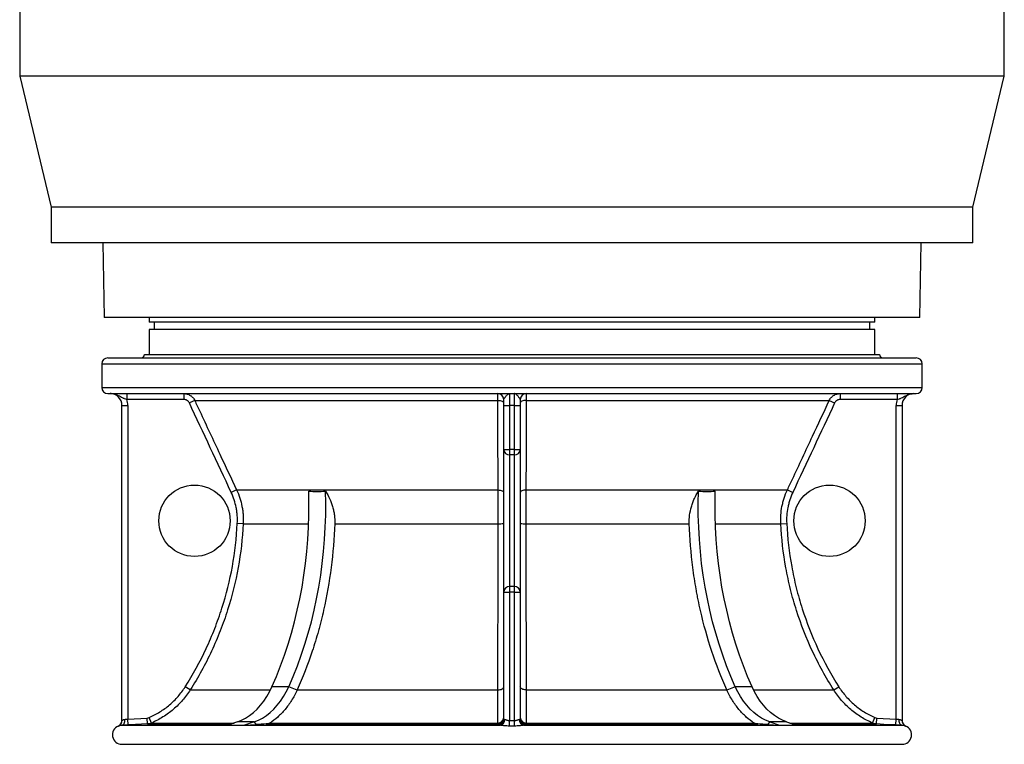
# Model space of a CAD drawing. Header units: millimetres. Extents: x 1417 to 2432, y 654 to 3299.
# Tile 1 of 5: x 1511 to 2339, y 654 to 1263. Entities that reach past the tile are written whole.
import ezdxf

# ---------------------------------------------------------------- set-up
doc = ezdxf.new("R2010")
doc.units = ezdxf.units.MM

msp = doc.modelspace()

# ---------------------------------------------------------------- linework, layer by layer
at = {"color": 7, "linetype": 'Continuous', "lineweight": 25}
for p, q in [((1510.79, 1275.46), (1510.79, 1215.46)), ((2338.79, 1215.46), (2338.79, 1275.46)), ((1510.79, 1215.46), (1537.29, 1105.46)), ((1924.79, 1215.46), (1510.79, 1215.46)), ((2338.79, 1215.46), (1924.79, 1215.46)), ((2312.29, 1105.46), (2338.79, 1215.46)), ((1537.29, 1105.46), (1537.29, 1075.46)), ((1924.79, 1105.46), (1537.29, 1105.46)), ((2312.29, 1105.46), (1924.79, 1105.46)), ((2312.29, 1075.46), (2312.29, 1105.46)), ((1924.79, 1075.46), (1537.29, 1075.46)), ((1580.62, 1075.46), (1581.72, 1012.46)), ((2312.29, 1075.46), (1924.79, 1075.46)), ((2267.86, 1012.46), (2268.96, 1075.46)), ((2267.86, 1012.46), (1581.72, 1012.46)), ((1619.79, 1012.46), (1619.79, 1008.56)), ((2229.79, 1008.56), (2229.79, 1012.46)), ((2229.79, 1008.56), (1619.79, 1008.56)), ((1619.79, 1002.56), (1619.79, 981.56)), ((2229.79, 1002.56), (1619.79, 1002.56)), ((1623.99, 1008.56), (1623.99, 1002.56)), ((2225.59, 1002.56), (2225.59, 1008.56)), ((2229.79, 981.56), (2229.79, 1002.56)), ((1584.79, 978.56), (2264.79, 978.56)), ((1615.79, 981.56), (2233.79, 981.56)), ((1579.79, 973.56), (1579.79, 953.56)), ((2269.79, 953.56), (2269.79, 973.56)), ((1584.79, 948.56), (2264.79, 948.56)), ((1600.93, 948.56), (1600.93, 943.56)), ((1648.92, 948.56), (1648.92, 943.56)), ((1922.79, 948.56), (1922.79, 938.56)), ((1926.79, 938.56), (1926.79, 948.56)), ((2200.66, 948.56), (2200.66, 943.56)), ((2248.65, 948.56), (2248.65, 943.56)), ((1596.79, 938.56), (1601.79, 938.56)), ((1596.79, 673.48), (1596.79, 938.56)), ((1648.92, 943.56), (1600.93, 943.56)), ((1601.79, 938.56), (1601.79, 674.79)), ((1657.98, 942.78), (1653.47, 940.67)), ((1657.98, 942.78), (1912.99, 942.78)), ((1917.79, 938.56), (1917.79, 943.56)), ((1917.79, 938.56), (1922.79, 938.56)), ((1917.79, 901.56), (1917.79, 938.56)), ((1926.79, 938.56), (1922.79, 938.56)), ((1922.79, 938.56), (1922.79, 901.56)), ((1926.79, 938.56), (1931.79, 938.56)), ((1926.79, 901.56), (1926.79, 938.56)), ((1931.79, 943.56), (1931.79, 938.56)), ((1931.79, 938.56), (1931.79, 901.56)), ((1936.59, 942.78), (2191.6, 942.78)), ((2191.6, 942.78), (2196.12, 940.67)), ((2248.65, 943.56), (2200.66, 943.56)), ((2247.79, 938.56), (2252.79, 938.56)), ((2247.79, 674.79), (2247.79, 938.56)), ((2252.79, 938.56), (2252.79, 673.48)), ((1917.79, 901.56), (1922.79, 901.56)), ((1917.79, 781.56), (1917.79, 901.56)), ((1926.79, 901.56), (1922.79, 901.56)), ((1922.79, 901.56), (1922.79, 896.94)), ((1926.79, 896.94), (1922.79, 896.94)), ((1922.79, 896.94), (1922.79, 786.17)), ((1926.79, 901.56), (1931.79, 901.56)), ((1926.79, 896.94), (1926.79, 901.56)), ((1926.79, 786.17), (1926.79, 896.94)), ((1931.79, 901.56), (1931.79, 781.56)), ((1693.21, 867.46), (1688.7, 865.35)), ((1693.21, 867.46), (1913.02, 867.46)), ((1936.56, 867.46), (2156.37, 867.46)), ((2156.37, 867.46), (2160.89, 865.35)), ((1698.77, 839.09), (1693.8, 839.34)), ((1698.77, 839.09), (1753.77, 839.09)), ((1775.73, 839.09), (1913.05, 839.09)), ((1936.53, 839.09), (2073.85, 839.09)), ((2095.82, 839.09), (2150.81, 839.09)), ((2150.81, 839.09), (2155.79, 839.34)), ((1917.79, 781.56), (1922.79, 781.56)), ((1917.79, 674.81), (1917.79, 781.56)), ((1922.79, 786.17), (1922.79, 781.56)), ((1926.79, 786.17), (1922.79, 786.17)), ((1926.79, 781.56), (1922.79, 781.56)), ((1922.79, 781.56), (1922.79, 673.54)), ((1926.79, 781.56), (1926.79, 786.17)), ((1926.79, 673.54), (1926.79, 781.56)), ((1926.79, 781.56), (1931.79, 781.56)), ((1931.79, 781.56), (1931.79, 674.81)), ((1654.2, 699.27), (1649.99, 701.95)), ((1737.03, 701.95), (1722.89, 701.95)), ((1744.03, 699.08), (1737.03, 701.95)), ((1744.12, 699.27), (1912.98, 699.27)), ((1936.61, 699.27), (2105.46, 699.27)), ((2112.55, 701.95), (2105.55, 699.08)), ((2126.69, 701.95), (2112.55, 701.95)), ((2195.39, 699.27), (2199.6, 701.95)), ((1601.79, 674.79), (1617.92, 675.63)), ((1602.05, 669.79), (1601.79, 674.79)), ((1618.18, 670.64), (1617.92, 675.63)), ((1621.65, 671.46), (1619.65, 676.04)), ((1693.85, 672.38), (1685.76, 669.54)), ((1708, 672.38), (1693.85, 672.38)), ((1708, 672.38), (1699.9, 669.54)), ((1710, 670.16), (1708, 672.38)), ((1720.96, 671.46), (1912.87, 671.46)), ((1922.8, 668.92), (1922.79, 673.54)), ((1926.78, 668.92), (1926.79, 673.54)), ((1936.71, 671.46), (2128.63, 671.46)), ((2141.59, 672.38), (2139.59, 670.16)), ((2155.73, 672.38), (2141.59, 672.38)), ((2141.59, 672.38), (2149.68, 669.54)), ((2155.73, 672.38), (2163.82, 669.54)), ((2227.94, 671.46), (2229.93, 676.04)), ((2231.41, 670.64), (2231.67, 675.63)), ((2231.67, 675.63), (2247.79, 674.79)), ((2247.53, 669.79), (2247.79, 674.79)), ((1596.9, 669.53), (1914.46, 669.53)), ((1699.9, 669.54), (1710, 670.16)), ((1718.07, 670.64), (1912.8, 670.64)), ((1935.12, 669.53), (2252.69, 669.53)), ((1936.78, 670.64), (2131.51, 670.64)), ((2139.59, 670.16), (2149.68, 669.54)), ((1596.79, 653.54), (2252.79, 653.54))]:
    msp.add_line(p, q, dxfattribs=at)
at = {"color": 1, "linetype": 'Continuous', "lineweight": 25}
for p, q in [((1579.79, 973.56), (2269.79, 973.56)), ((1579.79, 953.56), (2269.79, 953.56)), ((1654.2, 699.27), (1721.62, 699.27)), ((2127.96, 699.27), (2195.39, 699.27)), ((1621.65, 671.46), (1691.23, 671.46)), ((2158.36, 671.46), (2227.94, 671.46)), ((1618.18, 670.64), (1688.89, 670.64)), ((2160.69, 670.64), (2231.41, 670.64)), ((2255.87, 668.92), (2255.81, 668.88))]:
    msp.add_line(p, q, dxfattribs=at)
at = {"color": 7, "linetype": 'Continuous', "lineweight": 25, "flags": 128}
for points in [[(1912.99, 942.78), (1913.94, 942.73), (1914.84, 942.6), (1915.67, 942.4), (1916.4, 942.13), (1916.99, 941.82), (1917.43, 941.46), (1917.7, 941.07), (1917.79, 940.67)], [(1913.02, 867.46), (1913.02, 876.52), (1913, 912.77), (1912.99, 942.78)], [(1936.59, 942.78), (1935.65, 942.73), (1934.74, 942.6), (1933.91, 942.4), (1933.19, 942.13), (1932.59, 941.82), (1932.15, 941.46), (1931.88, 941.07), (1931.79, 940.67)], [(1936.59, 942.78), (1936.59, 933.72), (1936.58, 897.48), (1936.56, 867.46)], [(1722.89, 701.95), (1726.64, 710.64), (1730.16, 719.52), (1733.45, 728.57), (1736.51, 737.78), (1739.34, 747.14), (1741.93, 756.64), (1744.27, 766.26), (1746.37, 776), (1748.21, 785.84), (1749.81, 795.76), (1751.15, 805.76), (1752.24, 815.82), (1753.07, 825.93), (1753.64, 836.08), (1753.96, 846.25), (1754.02, 856.43), (1753.81, 866.6)], [(1737.03, 701.95), (1740.78, 710.64), (1744.3, 719.52), (1747.59, 728.57), (1750.66, 737.78), (1753.48, 747.14), (1756.07, 756.64), (1758.41, 766.26), (1760.51, 776), (1762.36, 785.84), (1763.95, 795.76), (1765.29, 805.76), (1766.38, 815.82), (1767.21, 825.93), (1767.79, 836.08), (1768.1, 846.25), (1768.16, 856.43), (1767.96, 866.6)], [(1913.02, 867.46), (1913.96, 867.4), (1914.86, 867.27), (1915.69, 867.07), (1916.41, 866.81), (1917, 866.49), (1917.43, 866.14), (1917.7, 865.75), (1917.79, 865.35)], [(1936.56, 867.46), (1935.62, 867.4), (1934.72, 867.27), (1933.9, 867.07), (1933.18, 866.81), (1932.59, 866.49), (1932.15, 866.14), (1931.88, 865.75), (1931.79, 865.35)], [(2112.55, 701.95), (2108.81, 710.64), (2105.28, 719.52), (2101.99, 728.57), (2098.93, 737.78), (2096.1, 747.14), (2093.52, 756.64), (2091.17, 766.26), (2089.08, 776), (2087.23, 785.84), (2085.63, 795.76), (2084.29, 805.76), (2083.2, 815.82), (2082.37, 825.93), (2081.8, 836.08), (2081.48, 846.25), (2081.43, 856.43), (2081.63, 866.6)], [(2126.69, 701.95), (2122.95, 710.64), (2119.43, 719.52), (2116.13, 728.57), (2113.07, 737.78), (2110.25, 747.14), (2107.66, 756.64), (2105.32, 766.26), (2103.22, 776), (2101.37, 785.84), (2099.78, 795.76), (2098.43, 805.76), (2097.35, 815.82), (2096.51, 825.93), (2095.94, 836.08), (2095.63, 846.25), (2095.57, 856.43), (2095.77, 866.6)], [(1693.85, 672.38), (1697.38, 673.81), (1700.81, 675.63), (1704.14, 677.81), (1707.34, 680.34), (1710.39, 683.2), (1713.28, 686.39), (1715.99, 689.88), (1718.51, 693.65), (1720.81, 697.68), (1722.89, 701.95)], [(1708, 672.38), (1711.52, 673.81), (1714.95, 675.63), (1718.28, 677.81), (1721.48, 680.34), (1724.53, 683.2), (1727.42, 686.39), (1730.13, 689.88), (1732.65, 693.65), (1734.95, 697.68), (1737.03, 701.95)], [(1912.98, 699.27), (1913.93, 699.34), (1914.83, 699.51), (1915.67, 699.76), (1916.39, 700.09), (1916.99, 700.49), (1917.43, 700.95), (1917.7, 701.44), (1917.79, 701.95)], [(1936.61, 699.27), (1935.66, 699.34), (1934.75, 699.51), (1933.92, 699.76), (1933.19, 700.09), (1932.6, 700.49), (1932.16, 700.95), (1931.88, 701.44), (1931.79, 701.95)], [(2141.59, 672.38), (2138.07, 673.81), (2134.63, 675.63), (2131.31, 677.81), (2128.11, 680.34), (2125.05, 683.2), (2122.16, 686.39), (2119.45, 689.88), (2116.94, 693.65), (2114.63, 697.68), (2112.55, 701.95)], [(2155.73, 672.38), (2152.21, 673.81), (2148.77, 675.63), (2145.45, 677.81), (2142.25, 680.34), (2139.19, 683.2), (2136.3, 686.39), (2133.59, 689.88), (2131.08, 693.65), (2128.78, 697.68), (2126.69, 701.95)], [(1596.9, 669.53), (1597.39, 669.65), (1597.85, 669.95), (1598.26, 670.42), (1598.62, 671.04), (1598.9, 671.79), (1599.1, 672.64), (1599.2, 673.57), (1599.21, 674.52)], [(2252.69, 669.53), (2252.2, 669.65), (2251.74, 669.95), (2251.32, 670.42), (2250.97, 671.04), (2250.69, 671.79), (2250.49, 672.64), (2250.38, 673.57), (2250.37, 674.52)], [(1618.18, 670.64), (1608.19, 670.11), (1602.05, 669.79)], [(1912.8, 669.81), (1912.8, 670.34), (1912.8, 670.64)], [(1936.78, 670.64), (1936.78, 670.11), (1936.78, 669.81)], [(2247.53, 669.79), (2237.55, 670.32), (2231.41, 670.64)]]:
    msp.add_lwpolyline(points, dxfattribs=at)
at = {"color": 7, "linetype": 'Continuous', "lineweight": 25}
for centre in [(1657.79, 841.56), (2191.79, 841.56)]:
    msp.add_circle(centre, 30, dxfattribs=at)
for centre, radius, start, end in [((1584.79, 973.56), 5, 90, 180), ((1612.79, 981.56), 3, 270, 0), ((2236.79, 981.56), 3, 180, 270), ((2264.79, 973.56), 5, 360, 90), ((1584.79, 953.56), 5, 180, 270), ((2264.79, 953.56), 5, 270, 0), ((1586.79, 938.56), 10, 0, 90), ((1912.79, 943.56), 5, 0, 90), ((1936.79, 943.56), 5, 90, 180), ((2262.79, 938.56), 10, 90, 180), ((1586.79, 938.56), 15, 0, 19.47122), ((2262.79, 938.56), 15, 160.52878, 180), ((1922.61, 901.76), 4.82, 182.38228, 272.19894), ((1926.98, 901.76), 4.82, 267.80106, 357.61772), ((1914.19, 862.42), 23.36, 267.1977, 278.86594), ((1935.39, 862.42), 23.36, 261.13406, 272.8023), ((1922.61, 781.36), 4.82, 87.80106, 177.61772), ((1926.98, 781.36), 4.82, 2.38228, 92.19894), ((1591.79, 673.54), 5, 292.67691, 359.99332), ((1591.79, 673.48), 5, 338.853, 359.99994), ((1912.8, 675.63), 5, 270.0777, 359.96085), ((1912.8, 674.81), 5, 270.07202, 359.96084), ((1913, 676.25), 4.8, 268.46979, 357.46004), ((1913.83, 674.29), 4.8, 277.59311, 2.78493), ((1935.76, 674.29), 4.8, 177.21507, 262.40689), ((1936.59, 676.25), 4.8, 182.53996, 271.53021), ((1936.79, 675.63), 5, 180.03915, 269.9223), ((1936.79, 674.81), 5, 180.03916, 269.92798), ((2257.79, 673.54), 5, 180.00667, 247.37162), ((2257.79, 673.48), 5, 180.00119, 246.67585), ((1596.79, 661.54), 8, 112.62419, 270), ((2252.79, 661.54), 8, 270, 67.40724)]:
    msp.add_arc(centre, radius, start, end, dxfattribs=at)
at = {"color": 1, "linetype": 'Continuous', "lineweight": 25}
msp.add_arc((1591.79, 673.48), 5, 293.32484, 338.85241, dxfattribs=at)
at = {"color": 7, "linetype": 'Continuous', "lineweight": 25}
for points, knots in [([(1600.93, 943.56), (1600.29, 943.74), (1599.67, 943.95), (1598.76, 944.3), (1598.46, 944.42), (1597.88, 944.68), (1597.59, 944.82), (1596.74, 945.23), (1596.19, 945.52), (1595.1, 946.1), (1594.55, 946.39), (1593.44, 946.94), (1592.88, 947.2), (1591.72, 947.66), (1591.13, 947.87), (1589.92, 948.2), (1589.3, 948.33), (1588.37, 948.47), (1588.05, 948.5), (1587.58, 948.53), (1587.42, 948.54), (1587.11, 948.55), (1586.95, 948.56), (1586.79, 948.56)], [0, 0, 0, 0, 0.125, 0.125, 0.1875, 0.1875, 0.25, 0.25, 0.375, 0.375, 0.5, 0.5, 0.625, 0.625, 0.75, 0.75, 0.875, 0.875, 0.9375, 0.9375, 0.96875, 0.96875, 1, 1, 1, 1]), ([(1648.92, 948.56), (1649.88, 948.56), (1650.81, 948.42), (1652.17, 948.03), (1652.62, 947.86), (1653.48, 947.47), (1653.89, 947.25), (1654.49, 946.87), (1654.68, 946.73), (1655.06, 946.45), (1655.25, 946.3), (1655.79, 945.84), (1656.12, 945.51), (1656.74, 944.8), (1657.03, 944.43), (1657.55, 943.63), (1657.78, 943.21), (1657.98, 942.78)], [0, 0, 0, 0, 0.25, 0.25, 0.375, 0.375, 0.5, 0.5, 0.5625, 0.5625, 0.625, 0.625, 0.75, 0.75, 0.875, 0.875, 1, 1, 1, 1]), ([(1912.99, 942.78), (1912.98, 943.65), (1912.97, 944.43), (1912.95, 945.5), (1912.94, 945.84), (1912.93, 946.45), (1912.92, 946.73), (1912.91, 947.11), (1912.9, 947.23), (1912.89, 947.46), (1912.89, 947.57), (1912.87, 947.86), (1912.86, 948.02), (1912.84, 948.29), (1912.83, 948.39), (1912.81, 948.52), (1912.8, 948.56), (1912.79, 948.56)], [0, 0, 0, 0, 0.25, 0.25, 0.375, 0.375, 0.5, 0.5, 0.5625, 0.5625, 0.625, 0.625, 0.75, 0.75, 0.875, 0.875, 1, 1, 1, 1]), ([(1917.79, 943.56), (1917.79, 943.74), (1917.88, 943.95), (1918.09, 944.3), (1918.18, 944.42), (1918.37, 944.68), (1918.47, 944.82), (1918.8, 945.23), (1919.03, 945.52), (1919.52, 946.1), (1919.77, 946.39), (1920.26, 946.94), (1920.5, 947.2), (1920.97, 947.66), (1921.21, 947.87), (1921.67, 948.2), (1921.9, 948.33), (1922.23, 948.47), (1922.35, 948.5), (1922.51, 948.53), (1922.57, 948.54), (1922.68, 948.55), (1922.74, 948.56), (1922.79, 948.56)], [0, 0, 0, 0, 0.125, 0.125, 0.1875, 0.1875, 0.25, 0.25, 0.375, 0.375, 0.5, 0.5, 0.625, 0.625, 0.75, 0.75, 0.875, 0.875, 0.9375, 0.9375, 0.96875, 0.96875, 1, 1, 1, 1]), ([(1931.79, 943.56), (1931.79, 943.74), (1931.7, 943.95), (1931.49, 944.3), (1931.41, 944.42), (1931.22, 944.68), (1931.12, 944.82), (1930.79, 945.23), (1930.55, 945.52), (1930.06, 946.1), (1929.82, 946.39), (1929.33, 946.94), (1929.09, 947.2), (1928.61, 947.66), (1928.38, 947.87), (1927.92, 948.2), (1927.69, 948.33), (1927.35, 948.47), (1927.24, 948.5), (1927.07, 948.53), (1927.02, 948.54), (1926.9, 948.55), (1926.85, 948.56), (1926.79, 948.56)], [0, 0, 0, 0, 0.125, 0.125, 0.1875, 0.1875, 0.25, 0.25, 0.375, 0.375, 0.5, 0.5, 0.625, 0.625, 0.75, 0.75, 0.875, 0.875, 0.9375, 0.9375, 0.96875, 0.96875, 1, 1, 1, 1]), ([(1936.79, 948.56), (1936.77, 948.56), (1936.75, 948.42), (1936.72, 948.03), (1936.71, 947.86), (1936.69, 947.47), (1936.68, 947.25), (1936.67, 946.87), (1936.67, 946.73), (1936.66, 946.45), (1936.65, 946.3), (1936.64, 945.84), (1936.63, 945.51), (1936.62, 944.8), (1936.61, 944.43), (1936.6, 943.63), (1936.6, 943.21), (1936.59, 942.78)], [0, 0, 0, 0, 0.25, 0.25, 0.375, 0.375, 0.5, 0.5, 0.5625, 0.5625, 0.625, 0.625, 0.75, 0.75, 0.875, 0.875, 1, 1, 1, 1]), ([(2191.6, 942.78), (2192, 943.65), (2192.52, 944.43), (2193.45, 945.5), (2193.79, 945.84), (2194.51, 946.45), (2194.89, 946.73), (2195.48, 947.11), (2195.69, 947.23), (2196.1, 947.46), (2196.32, 947.57), (2196.97, 947.86), (2197.41, 948.02), (2198.31, 948.29), (2198.77, 948.39), (2199.71, 948.52), (2200.19, 948.56), (2200.66, 948.56)], [0, 0, 0, 0, 0.25, 0.25, 0.375, 0.375, 0.5, 0.5, 0.5625, 0.5625, 0.625, 0.625, 0.75, 0.75, 0.875, 0.875, 1, 1, 1, 1]), ([(2248.65, 943.56), (2249.29, 943.74), (2249.92, 943.95), (2250.83, 944.3), (2251.12, 944.42), (2251.71, 944.68), (2251.99, 944.82), (2252.84, 945.23), (2253.39, 945.52), (2254.49, 946.1), (2255.04, 946.39), (2256.15, 946.94), (2256.71, 947.2), (2257.86, 947.66), (2258.46, 947.87), (2259.67, 948.2), (2260.28, 948.33), (2261.22, 948.47), (2261.53, 948.5), (2262, 948.53), (2262.16, 948.54), (2262.48, 948.55), (2262.64, 948.56), (2262.79, 948.56)], [0, 0, 0, 0, 0.125, 0.125, 0.1875, 0.1875, 0.25, 0.25, 0.375, 0.375, 0.5, 0.5, 0.625, 0.625, 0.75, 0.75, 0.875, 0.875, 0.9375, 0.9375, 0.96875, 0.96875, 1, 1, 1, 1]), ([(1653.47, 940.67), (1653.26, 941.1), (1653, 941.5), (1652.53, 942.03), (1652.36, 942.2), (1652, 942.51), (1651.81, 942.65), (1651.41, 942.9), (1651.2, 943.01), (1650.77, 943.21), (1650.55, 943.29), (1649.87, 943.49), (1649.4, 943.56), (1648.92, 943.56)], [0, 0, 0, 0, 0.25, 0.25, 0.375, 0.375, 0.5, 0.5, 0.625, 0.625, 0.75, 0.75, 1, 1, 1, 1]), ([(1657.98, 942.78), (1659.4, 939.76), (1660.81, 936.74), (1662.22, 933.72), (1667.87, 921.65), (1673.52, 909.57), (1679.16, 897.49), (1683.85, 887.48), (1688.53, 877.47), (1693.21, 867.46)], [0, 0, 0, 0, 0.01, 0.01, 0.01, 0.05, 0.05, 0.05, 0.08315202, 0.08315202, 0.08315202, 0.08315202]), ([(2156.37, 867.46), (2157.79, 870.48), (2159.2, 873.5), (2160.61, 876.52), (2166.26, 888.6), (2171.91, 900.67), (2177.56, 912.75), (2182.24, 922.76), (2186.92, 932.77), (2191.6, 942.78)], [0, 0, 0, 0, 0.01, 0.01, 0.01, 0.05, 0.05, 0.05, 0.08315202, 0.08315202, 0.08315202, 0.08315202]), ([(2200.66, 943.56), (2200.19, 943.56), (2199.71, 943.49), (2199.03, 943.29), (2198.81, 943.21), (2198.38, 943.01), (2198.17, 942.9), (2197.77, 942.65), (2197.58, 942.51), (2197.22, 942.2), (2197.05, 942.03), (2196.58, 941.5), (2196.32, 941.1), (2196.12, 940.67)], [0, 0, 0, 0, 0.25, 0.25, 0.375, 0.375, 0.5, 0.5, 0.625, 0.625, 0.75, 0.75, 1, 1, 1, 1]), ([(1693.8, 839.34), (1693.91, 841.59), (1693.89, 843.83), (1693.65, 847.18), (1693.53, 848.3), (1693.23, 850.52), (1693.05, 851.61), (1692.4, 854.88), (1691.85, 857.03), (1690.47, 861.24), (1689.65, 863.31), (1688.7, 865.35)], [0, 0, 0, 0, 0.25, 0.25, 0.375, 0.375, 0.5, 0.5, 0.75, 0.75, 1, 1, 1, 1]), ([(1693.21, 867.46), (1694.25, 865.24), (1695.14, 862.98), (1696.64, 858.38), (1697.25, 856.04), (1697.96, 852.48), (1698.16, 851.28), (1698.48, 848.86), (1698.61, 847.64), (1698.87, 843.98), (1698.9, 841.54), (1698.77, 839.09)], [0, 0, 0, 0, 0.25, 0.25, 0.5, 0.5, 0.625, 0.625, 0.75, 0.75, 1, 1, 1, 1]), ([(1767.96, 866.6), (1769.24, 864.54), (1770.39, 862.42), (1772.39, 858.04), (1773.24, 855.78), (1774.09, 852.86), (1774.25, 852.27), (1774.54, 851.09), (1774.68, 850.5), (1775.05, 848.72), (1775.25, 847.53), (1775.71, 843.94), (1775.82, 841.53), (1775.73, 839.09)], [0, 0, 0, 0, 0.25, 0.25, 0.5, 0.5, 0.5625, 0.5625, 0.625, 0.625, 0.75, 0.75, 1, 1, 1, 1]), ([(1913.05, 839.09), (1913.05, 841.54), (1913.05, 843.97), (1913.05, 848.79), (1913.05, 851.19), (1913.04, 854.75), (1913.04, 855.94), (1913.04, 858.3), (1913.04, 859.48), (1913.03, 862.97), (1913.03, 865.24), (1913.02, 867.46)], [0, 0, 0, 0, 0.25, 0.25, 0.5, 0.5, 0.625, 0.625, 0.75, 0.75, 1, 1, 1, 1]), ([(1936.56, 867.46), (1936.56, 865.24), (1936.55, 862.98), (1936.55, 858.38), (1936.54, 856.04), (1936.54, 852.48), (1936.54, 851.28), (1936.54, 848.86), (1936.54, 847.64), (1936.53, 843.98), (1936.53, 841.54), (1936.53, 839.09)], [0, 0, 0, 0, 0.25, 0.25, 0.5, 0.5, 0.625, 0.625, 0.75, 0.75, 1, 1, 1, 1]), ([(2073.85, 839.09), (2073.76, 841.53), (2073.88, 843.94), (2074.48, 848.7), (2074.98, 851.06), (2075.99, 854.55), (2076.37, 855.71), (2077.22, 857.99), (2077.68, 859.11), (2079.19, 862.41), (2080.34, 864.54), (2081.63, 866.6)], [0, 0, 0, 0, 0.25, 0.25, 0.5, 0.5, 0.625, 0.625, 0.75, 0.75, 1, 1, 1, 1]), ([(2150.81, 839.09), (2150.69, 841.54), (2150.71, 843.97), (2151.06, 848.79), (2151.38, 851.19), (2152.07, 854.76), (2152.34, 855.94), (2152.96, 858.3), (2153.3, 859.48), (2154.44, 862.97), (2155.33, 865.24), (2156.37, 867.46)], [0, 0, 0, 0, 0.25, 0.25, 0.5, 0.5, 0.625, 0.625, 0.75, 0.75, 1, 1, 1, 1]), ([(2160.89, 865.35), (2159.94, 863.31), (2159.11, 861.23), (2158.07, 858.03), (2157.75, 856.95), (2157.19, 854.79), (2156.95, 853.7), (2156.31, 850.43), (2156.01, 848.24), (2155.7, 843.81), (2155.67, 841.59), (2155.79, 839.34)], [0, 0, 0, 0, 0.25, 0.25, 0.375, 0.375, 0.5, 0.5, 0.75, 0.75, 1, 1, 1, 1]), ([(1649.99, 701.95), (1656.56, 712.28), (1662.42, 722.97), (1668.88, 736.79), (1670.12, 739.57), (1672.53, 745.19), (1673.69, 748.02), (1677.02, 756.55), (1679.05, 762.28), (1684.56, 779.6), (1687.47, 791.31), (1691.78, 815.07), (1693.18, 827.12), (1693.8, 839.34)], [0, 0, 0, 0, 0.25, 0.25, 0.3125, 0.3125, 0.375, 0.375, 0.5, 0.5, 0.75, 0.75, 1, 1, 1, 1]), ([(1698.77, 839.09), (1698.15, 826.66), (1696.72, 814.4), (1692.34, 790.23), (1689.38, 778.32), (1683.78, 760.7), (1681.72, 754.87), (1678.33, 746.2), (1677.15, 743.31), (1674.7, 737.59), (1673.43, 734.75), (1666.85, 720.67), (1660.88, 709.78), (1654.2, 699.27)], [0, 0, 0, 0, 0.25, 0.25, 0.5, 0.5, 0.625, 0.625, 0.6875, 0.6875, 0.75, 0.75, 1, 1, 1, 1]), ([(1775.73, 839.09), (1775.29, 826.67), (1774.28, 814.4), (1771.16, 790.19), (1769.05, 778.24), (1765.73, 763.5), (1765.03, 760.57), (1763.92, 756.17), (1763.55, 754.71), (1762.78, 751.8), (1762.38, 750.35), (1760.38, 743.12), (1758.65, 737.43), (1753.07, 720.63), (1748.85, 709.77), (1744.12, 699.27)], [0, 0, 0, 0, 0.25, 0.25, 0.5, 0.5, 0.5625, 0.5625, 0.59375, 0.59375, 0.625, 0.625, 0.75, 0.75, 1, 1, 1, 1]), ([(1912.98, 699.27), (1912.99, 709.77), (1912.99, 720.6), (1913.01, 742.85), (1913.02, 754.29), (1913.03, 771.91), (1913.03, 777.87), (1913.04, 789.93), (1913.04, 796.02), (1913.05, 814.35), (1913.05, 826.67), (1913.05, 839.09)], [0, 0, 0, 0, 0.25, 0.25, 0.5, 0.5, 0.625, 0.625, 0.75, 0.75, 1, 1, 1, 1]), ([(1936.53, 839.09), (1936.54, 826.66), (1936.54, 814.4), (1936.55, 790.24), (1936.55, 778.32), (1936.56, 760.71), (1936.57, 754.88), (1936.57, 746.21), (1936.57, 743.32), (1936.58, 737.6), (1936.58, 734.76), (1936.59, 720.67), (1936.6, 709.78), (1936.61, 699.27)], [0, 0, 0, 0, 0.25, 0.25, 0.5, 0.5, 0.625, 0.625, 0.6875, 0.6875, 0.75, 0.75, 1, 1, 1, 1]), ([(2105.46, 699.27), (2100.73, 709.77), (2096.52, 720.6), (2089.13, 742.89), (2085.94, 754.35), (2082.6, 769.09), (2081.96, 772.05), (2081.06, 776.54), (2080.76, 778.04), (2080.2, 781.04), (2079.92, 782.54), (2078.59, 790.07), (2077.66, 796.12), (2075.31, 814.37), (2074.3, 826.67), (2073.85, 839.09)], [0, 0, 0, 0, 0.25, 0.25, 0.5, 0.5, 0.5625, 0.5625, 0.59375, 0.59375, 0.625, 0.625, 0.75, 0.75, 1, 1, 1, 1]), ([(2195.39, 699.27), (2188.71, 709.77), (2182.78, 720.59), (2172.36, 742.85), (2167.87, 754.28), (2162.23, 771.91), (2160.54, 777.86), (2157.52, 789.93), (2156.2, 796.01), (2152.87, 814.34), (2151.44, 826.66), (2150.81, 839.09)], [0, 0, 0, 0, 0.25, 0.25, 0.5, 0.5, 0.625, 0.625, 0.75, 0.75, 1, 1, 1, 1]), ([(2155.79, 839.34), (2156.4, 827.12), (2157.81, 815.02), (2161.08, 797.05), (2162.37, 791.08), (2165.33, 779.22), (2167, 773.36), (2172.54, 756.03), (2176.96, 744.79), (2187.2, 722.91), (2193.03, 712.27), (2199.6, 701.95)], [0, 0, 0, 0, 0.25, 0.25, 0.375, 0.375, 0.5, 0.5, 0.75, 0.75, 1, 1, 1, 1]), ([(1619.65, 676.04), (1622.77, 677.4), (1625.76, 678.97), (1630.05, 681.65), (1631.45, 682.6), (1634.18, 684.6), (1635.52, 685.66), (1639.37, 688.96), (1641.75, 691.32), (1646.15, 696.39), (1648.16, 699.08), (1649.99, 701.95)], [0, 0, 0, 0, 0.25, 0.25, 0.375, 0.375, 0.5, 0.5, 0.75, 0.75, 1, 1, 1, 1]), ([(1654.2, 699.27), (1652.24, 696.2), (1650.08, 693.31), (1645.38, 687.88), (1642.83, 685.35), (1638.7, 681.81), (1637.27, 680.68), (1634.34, 678.52), (1632.84, 677.5), (1629.76, 675.57), (1628.18, 674.66), (1624.96, 672.97), (1623.32, 672.18), (1621.65, 671.46)], [0, 0, 0, 0, 0.25, 0.25, 0.5, 0.5, 0.625, 0.625, 0.75, 0.75, 0.875, 0.875, 1, 1, 1, 1]), ([(1744.03, 699.08), (1742.64, 696.02), (1741.1, 693.15), (1737.74, 687.74), (1735.92, 685.21), (1731.99, 680.5), (1729.92, 678.38), (1725.59, 674.58), (1723.32, 672.9), (1720.96, 671.46)], [0, 0, 0, 0, 0.25, 0.25, 0.5, 0.5, 0.75, 0.75, 1, 1, 1, 1]), ([(1912.87, 671.46), (1912.88, 672.91), (1912.89, 674.59), (1912.91, 678.4), (1912.92, 680.52), (1912.93, 684.04), (1912.94, 685.28), (1912.95, 687.84), (1912.95, 689.16), (1912.96, 691.91), (1912.96, 693.33), (1912.97, 696.24), (1912.97, 697.74), (1912.98, 699.27)], [0, 0, 0, 0, 0.25, 0.25, 0.5, 0.5, 0.625, 0.625, 0.75, 0.75, 0.875, 0.875, 1, 1, 1, 1]), ([(1936.61, 699.27), (1936.62, 696.2), (1936.62, 693.31), (1936.64, 687.89), (1936.65, 685.35), (1936.66, 681.82), (1936.67, 680.68), (1936.68, 678.53), (1936.68, 677.5), (1936.69, 675.57), (1936.69, 674.66), (1936.7, 672.97), (1936.71, 672.18), (1936.71, 671.46)], [0, 0, 0, 0, 0.25, 0.25, 0.5, 0.5, 0.625, 0.625, 0.75, 0.75, 0.875, 0.875, 1, 1, 1, 1]), ([(2128.63, 671.46), (2126.26, 672.9), (2124, 674.58), (2119.67, 678.38), (2117.6, 680.5), (2113.67, 685.21), (2111.84, 687.74), (2108.48, 693.15), (2106.95, 696.02), (2105.55, 699.08)], [0, 0, 0, 0, 0.25, 0.25, 0.5, 0.5, 0.75, 0.75, 1, 1, 1, 1]), ([(2227.94, 671.46), (2224.6, 672.91), (2221.41, 674.59), (2215.31, 678.4), (2212.41, 680.52), (2208.28, 684.04), (2206.93, 685.28), (2204.35, 687.83), (2203.1, 689.16), (2200.72, 691.9), (2199.57, 693.32), (2197.4, 696.24), (2196.37, 697.74), (2195.39, 699.27)], [0, 0, 0, 0, 0.25, 0.25, 0.5, 0.5, 0.625, 0.625, 0.75, 0.75, 0.875, 0.875, 1, 1, 1, 1]), ([(2199.6, 701.95), (2201.42, 699.08), (2203.45, 696.38), (2206.76, 692.56), (2207.92, 691.33), (2210.33, 688.94), (2211.58, 687.79), (2215.44, 684.5), (2218.15, 682.52), (2223.83, 678.97), (2226.81, 677.4), (2229.93, 676.04)], [0, 0, 0, 0, 0.25, 0.25, 0.375, 0.375, 0.5, 0.5, 0.75, 0.75, 1, 1, 1, 1]), ([(1596.79, 673.48), (1596.79, 673.46), (1596.85, 673.5), (1597.02, 673.62), (1597.09, 673.67), (1597.25, 673.78), (1597.34, 673.84), (1597.66, 674.02), (1597.91, 674.16), (1598.35, 674.33), (1598.51, 674.38), (1598.84, 674.47), (1599.03, 674.5), (1599.21, 674.52)], [0, 0, 0, 0, 0.25, 0.25, 0.375, 0.375, 0.5, 0.5, 0.75, 0.75, 0.875, 0.875, 1, 1, 1, 1]), ([(1599.21, 674.52), (1599.6, 674.56), (1600.02, 674.6), (1600.67, 674.67), (1600.89, 674.69), (1601.34, 674.74), (1601.57, 674.76), (1601.79, 674.79)], [0, 0, 0, 0, 0.5, 0.5, 0.75, 0.75, 1, 1, 1, 1]), ([(1720.96, 671.46), (1720.56, 671.21), (1720.11, 671.02), (1719.14, 670.75), (1718.62, 670.67), (1718.07, 670.64)], [0, 0, 0, 0, 0.5, 0.5, 1, 1, 1, 1]), ([(1917.79, 674.81), (1917.79, 674.76), (1917.86, 674.71), (1918.07, 674.63), (1918.16, 674.61), (1918.37, 674.56), (1918.49, 674.54), (1918.62, 674.52)], [0, 0, 0, 0, 0.5, 0.5, 0.75, 0.75, 1, 1, 1, 1]), ([(1918.62, 674.52), (1918.86, 674.49), (1919.13, 674.4), (1919.58, 674.24), (1919.74, 674.19), (1920.07, 674.07), (1920.24, 674.01), (1920.59, 673.89), (1920.78, 673.84), (1921.16, 673.74), (1921.35, 673.69), (1921.95, 673.58), (1922.37, 673.53), (1922.79, 673.54)], [0, 0, 0, 0, 0.25, 0.25, 0.375, 0.375, 0.5, 0.5, 0.625, 0.625, 0.75, 0.75, 1, 1, 1, 1]), ([(1922.79, 673.54), (1923.46, 673.54), (1924.13, 673.54), (1924.79, 673.54), (1925.46, 673.54), (1926.13, 673.54), (1926.79, 673.54)], [0, 0, 0, 0, 0.002000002, 0.002000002, 0.002000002, 0.004000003, 0.004000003, 0.004000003, 0.004000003]), ([(1926.79, 673.54), (1927.22, 673.53), (1927.63, 673.58), (1928.23, 673.69), (1928.43, 673.74), (1928.81, 673.84), (1928.99, 673.89), (1929.35, 674.01), (1929.52, 674.07), (1929.85, 674.19), (1930.01, 674.24), (1930.46, 674.4), (1930.73, 674.49), (1930.96, 674.52)], [0, 0, 0, 0, 0.25, 0.25, 0.375, 0.375, 0.5, 0.5, 0.625, 0.625, 0.75, 0.75, 1, 1, 1, 1]), ([(1930.96, 674.52), (1931.1, 674.54), (1931.22, 674.56), (1931.42, 674.61), (1931.51, 674.63), (1931.65, 674.68), (1931.7, 674.71), (1931.77, 674.76), (1931.79, 674.78), (1931.79, 674.81)], [0, 0, 0, 0, 0.25, 0.25, 0.5, 0.5, 0.75, 0.75, 1, 1, 1, 1]), ([(2131.51, 670.64), (2130.97, 670.67), (2130.45, 670.75), (2129.48, 671.02), (2129.03, 671.21), (2128.63, 671.46)], [0, 0, 0, 0, 0.5, 0.5, 1, 1, 1, 1]), ([(2247.79, 674.79), (2248.25, 674.74), (2248.69, 674.69), (2249.35, 674.63), (2249.56, 674.6), (2249.98, 674.56), (2250.18, 674.54), (2250.37, 674.52)], [0, 0, 0, 0, 0.5, 0.5, 0.75, 0.75, 1, 1, 1, 1]), ([(2250.37, 674.52), (2250.75, 674.48), (2251.08, 674.39), (2251.52, 674.22), (2251.66, 674.16), (2251.92, 674.03), (2252.03, 673.96), (2252.24, 673.84), (2252.33, 673.78), (2252.49, 673.67), (2252.56, 673.62), (2252.68, 673.54), (2252.72, 673.51), (2252.78, 673.48), (2252.79, 673.47), (2252.79, 673.48)], [0, 0, 0, 0, 0.25, 0.25, 0.375, 0.375, 0.5, 0.5, 0.625, 0.625, 0.75, 0.75, 0.875, 0.875, 1, 1, 1, 1]), ([(1596.9, 669.53), (1596.62, 669.51), (1596.36, 669.49), (1595.89, 669.43), (1595.68, 669.39), (1595.29, 669.31), (1595.12, 669.27), (1594.8, 669.19), (1594.66, 669.15), (1594.41, 669.08), (1594.3, 669.04), (1594.12, 668.98), (1594.04, 668.96), (1593.85, 668.9), (1593.78, 668.88), (1593.77, 668.88)], [0, 0, 0, 0, 0.125, 0.125, 0.25, 0.25, 0.375, 0.375, 0.5, 0.5, 0.625, 0.625, 0.75, 0.75, 1, 1, 1, 1]), ([(1602.05, 669.79), (1601.6, 669.77), (1601.15, 669.75), (1600.25, 669.7), (1599.8, 669.68), (1598.5, 669.61), (1597.68, 669.57), (1596.9, 669.53)], [0, 0, 0, 0, 0.25, 0.25, 0.5, 0.5, 1, 1, 1, 1]), ([(1914.46, 669.53), (1914.19, 669.55), (1913.96, 669.57), (1913.65, 669.61), (1913.55, 669.62), (1913.38, 669.64), (1913.3, 669.65), (1912.94, 669.71), (1912.8, 669.76), (1912.8, 669.81)], [0, 0, 0, 0, 0.25, 0.25, 0.375, 0.375, 0.5, 0.5, 1, 1, 1, 1]), ([(1922.8, 668.92), (1922.05, 668.92), (1921.3, 668.94), (1919.82, 669.02), (1919.08, 669.08), (1918.01, 669.18), (1917.66, 669.22), (1916.97, 669.29), (1916.62, 669.33), (1915.63, 669.44), (1915.02, 669.5), (1914.46, 669.53)], [0, 0, 0, 0, 0.25, 0.25, 0.5, 0.5, 0.625, 0.625, 0.75, 0.75, 1, 1, 1, 1]), ([(1926.78, 668.92), (1926.12, 668.92), (1925.46, 668.92), (1924.79, 668.92), (1924.13, 668.92), (1923.47, 668.92), (1922.8, 668.92)], [0, 0, 0, 0, 0.001988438, 0.001988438, 0.001988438, 0.003976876, 0.003976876, 0.003976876, 0.003976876]), ([(1935.12, 669.53), (1934.57, 669.5), (1933.95, 669.44), (1932.96, 669.33), (1932.62, 669.29), (1931.93, 669.22), (1931.58, 669.18), (1930.51, 669.08), (1929.77, 669.02), (1928.29, 668.94), (1927.54, 668.92), (1926.78, 668.92)], [0, 0, 0, 0, 0.25, 0.25, 0.375, 0.375, 0.5, 0.5, 0.75, 0.75, 1, 1, 1, 1]), ([(1936.78, 669.81), (1936.78, 669.79), (1936.75, 669.76), (1936.6, 669.71), (1936.5, 669.69), (1936.22, 669.64), (1936.04, 669.62), (1935.74, 669.58), (1935.63, 669.57), (1935.39, 669.55), (1935.26, 669.54), (1935.12, 669.53)], [0, 0, 0, 0, 0.25, 0.25, 0.5, 0.5, 0.75, 0.75, 0.875, 0.875, 1, 1, 1, 1]), ([(2252.69, 669.53), (2252.3, 669.55), (2251.9, 669.57), (2251.07, 669.61), (2250.64, 669.63), (2249.33, 669.7), (2248.44, 669.75), (2247.53, 669.79)], [0, 0, 0, 0, 0.25, 0.25, 0.5, 0.5, 1, 1, 1, 1]), ([(2255.81, 668.88), (2255.8, 668.88), (2255.74, 668.9), (2255.48, 668.98), (2255.3, 669.04), (2254.92, 669.15), (2254.78, 669.19), (2254.47, 669.27), (2254.29, 669.31), (2253.9, 669.39), (2253.69, 669.43), (2253.22, 669.49), (2252.97, 669.51), (2252.69, 669.53)], [0, 0, 0, 0, 0.25, 0.25, 0.5, 0.5, 0.625, 0.625, 0.75, 0.75, 0.875, 0.875, 1, 1, 1, 1]), ([(2255.87, 668.92), (2255.87, 668.92), (2255.87, 668.92), (2255.87, 668.92), (2255.87, 668.92)], [0, 0, 0, 0, 0.000764, 1, 1, 1, 1])]:
    msp.add_open_spline(points, degree=3, knots=knots, dxfattribs=at)
for points in [[(1688.7, 865.35), (1676.95, 890.45), (1665.21, 915.56), (1653.47, 940.67)], [(2196.12, 940.67), (2184.38, 915.56), (2172.64, 890.45), (2160.89, 865.35)], [(1753.81, 866.6), (1756.18, 866.24), (1760.91, 865.87), (1765.61, 866.24), (1767.96, 866.6)], [(2081.63, 866.6), (2083.97, 866.24), (2088.68, 865.87), (2093.4, 866.24), (2095.77, 866.6)], [(1744.12, 699.27), (1744.09, 699.21), (1744.06, 699.14), (1744.03, 699.08)], [(2105.55, 699.08), (2105.52, 699.14), (2105.49, 699.21), (2105.46, 699.27)], [(1617.92, 675.63), (1618.52, 675.66), (1619.1, 675.8), (1619.65, 676.04)], [(1621.65, 671.46), (1621.09, 671.21), (1619.96, 670.84), (1618.78, 670.67), (1618.18, 670.64)], [(1912.8, 670.64), (1912.81, 670.67), (1912.84, 670.84), (1912.86, 671.21), (1912.87, 671.46)], [(1936.71, 671.46), (1936.73, 671.21), (1936.75, 670.84), (1936.77, 670.67), (1936.78, 670.64)], [(2231.41, 670.64), (2230.81, 670.67), (2229.62, 670.84), (2228.49, 671.21), (2227.94, 671.46)], [(2229.93, 676.04), (2230.49, 675.8), (2231.07, 675.66), (2231.67, 675.63)], [(1685.76, 669.54), (1690.51, 669.55), (1695.23, 669.55), (1699.9, 669.54)], [(1718.07, 670.64), (1715.29, 670.48), (1712.59, 670.32), (1710, 670.16)], [(2139.59, 670.16), (2136.99, 670.32), (2134.3, 670.48), (2131.51, 670.64)], [(2149.68, 669.54), (2154.36, 669.55), (2159.07, 669.55), (2163.82, 669.54)]]:
    msp.add_open_spline(points, degree=3, dxfattribs=at)
at = {"color": 1, "linetype": 'Continuous', "lineweight": 25}
msp.add_open_spline([(1593.77, 668.88), (1593.73, 668.91), (1593.72, 668.92), (1593.72, 668.92)], degree=3, dxfattribs=at)

doc.saveas('drawing.dxf')
